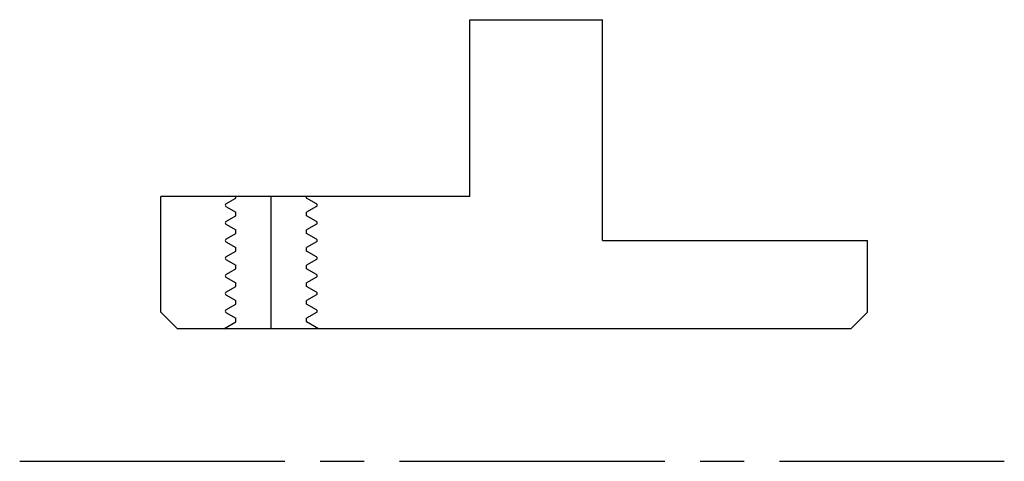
# Model space of a CAD drawing. Extents: x 0.27 to 3.05, y 0.57 to 1.82.
import ezdxf

# ---------------------------------------------------------------- set-up
doc = ezdxf.new("R2010")
doc.units = 0
doc.header["$MEASUREMENT"] = 0
doc.linetypes.add('CENTERLINE', pattern=[1, 0.75, -0.0625, 0.125, -0.0625])
doc.linetypes.add('SOLID', pattern=[0])
doc.layers.add('Layer1', color=4, linetype='SOLID')
doc.layers.add('Layer3', color=2, linetype='SOLID')

msp = doc.modelspace()

# ---------------------------------------------------------------- linework, layer by layer
at = {"layer": 'Layer1'}
for p, q in [((1.5427, 1.3167), (1.5427, 1.8167)), ((1.5427, 1.8167), (1.9177, 1.8167)), ((1.9177, 1.1917), (1.9177, 1.8167)), ((0.6677, 0.9887), (0.6677, 1.3167)), ((1.5427, 1.3167), (0.6677, 1.3167)), ((0.8521, 1.2952), (0.8802, 1.3115)), ((0.8802, 1.3115), (0.8802, 1.3167)), ((0.9802, 0.9417), (0.9802, 1.3167)), ((1.0802, 1.3115), (1.0802, 1.3167)), ((1.1084, 1.2952), (1.0802, 1.3115)), ((0.8521, 1.2883), (0.8802, 1.272)), ((1.1084, 1.2883), (1.0802, 1.272)), ((0.8521, 1.2452), (0.8802, 1.2615)), ((0.8802, 1.2615), (0.8802, 1.272)), ((1.0802, 1.2615), (1.0802, 1.272)), ((1.1084, 1.2452), (1.0802, 1.2615)), ((0.8521, 1.2383), (0.8802, 1.222)), ((1.1084, 1.2383), (1.0802, 1.222)), ((0.8521, 1.1952), (0.8802, 1.2115)), ((0.8802, 1.2115), (0.8802, 1.222)), ((1.0802, 1.2115), (1.0802, 1.222)), ((1.1084, 1.1952), (1.0802, 1.2115)), ((0.8521, 1.1883), (0.8802, 1.172)), ((0.8802, 1.1615), (0.8802, 1.172)), ((1.1084, 1.1883), (1.0802, 1.172)), ((1.0802, 1.1615), (1.0802, 1.172)), ((1.9177, 1.1917), (2.6677, 1.1917)), ((2.6677, 0.9887), (2.6677, 1.1917)), ((0.8521, 1.1452), (0.8802, 1.1615)), ((1.1084, 1.1452), (1.0802, 1.1615)), ((0.8521, 1.1383), (0.8802, 1.122)), ((0.8802, 1.1115), (0.8802, 1.122)), ((1.1084, 1.1383), (1.0802, 1.122)), ((1.0802, 1.1115), (1.0802, 1.122)), ((0.8521, 1.0952), (0.8802, 1.1115)), ((0.8521, 1.0883), (0.8802, 1.072)), ((1.1084, 1.0952), (1.0802, 1.1115)), ((1.1084, 1.0883), (1.0802, 1.072)), ((0.8521, 1.0452), (0.8802, 1.0615)), ((0.8802, 1.0615), (0.8802, 1.072)), ((1.0802, 1.0615), (1.0802, 1.072)), ((1.1084, 1.0452), (1.0802, 1.0615)), ((0.8521, 1.0383), (0.8802, 1.022)), ((1.1084, 1.0383), (1.0802, 1.022)), ((0.8521, 0.9952), (0.8802, 1.0115)), ((0.8802, 1.0115), (0.8802, 1.022)), ((1.0802, 1.0115), (1.0802, 1.022)), ((1.1084, 0.9952), (1.0802, 1.0115)), ((0.6677, 0.9887), (0.7147, 0.9417)), ((0.8521, 0.9883), (0.8802, 0.972)), ((1.1084, 0.9883), (1.0802, 0.972)), ((2.6207, 0.9417), (2.6677, 0.9887)), ((0.8461, 0.9417), (0.8802, 0.9615)), ((0.8802, 0.9615), (0.8802, 0.972)), ((1.0802, 0.9615), (1.0802, 0.972)), ((1.1144, 0.9417), (1.0802, 0.9615)), ((2.6207, 0.9417), (0.7147, 0.9417))]:
    msp.add_line(p, q, dxfattribs=at)
for centre, start, end in [((0.8541, 1.2917), 120, 240), ((1.1064, 1.2917), 300, 420), ((0.8541, 1.2417), 120, 240), ((1.1064, 1.2417), 300, 420), ((0.8541, 1.1917), 120, 240), ((1.1064, 1.1917), 300, 420), ((0.8541, 1.1417), 120, 240), ((1.1064, 1.1417), 300, 420), ((0.8541, 1.0917), 120, 240), ((1.1064, 1.0917), 300, 420), ((0.8541, 1.0417), 120, 240), ((1.1064, 1.0417), 300, 420), ((0.8541, 0.9917), 120, 240), ((1.1064, 0.9917), 300, 420)]:
    msp.add_arc(centre, 0.004, start, end, dxfattribs=at)
at = {"layer": 'Layer3', "linetype": 'CENTERLINE'}
msp.add_line((0.2686, 0.5667), (3.0545, 0.5667), dxfattribs=at)

doc.saveas('drawing.dxf')
